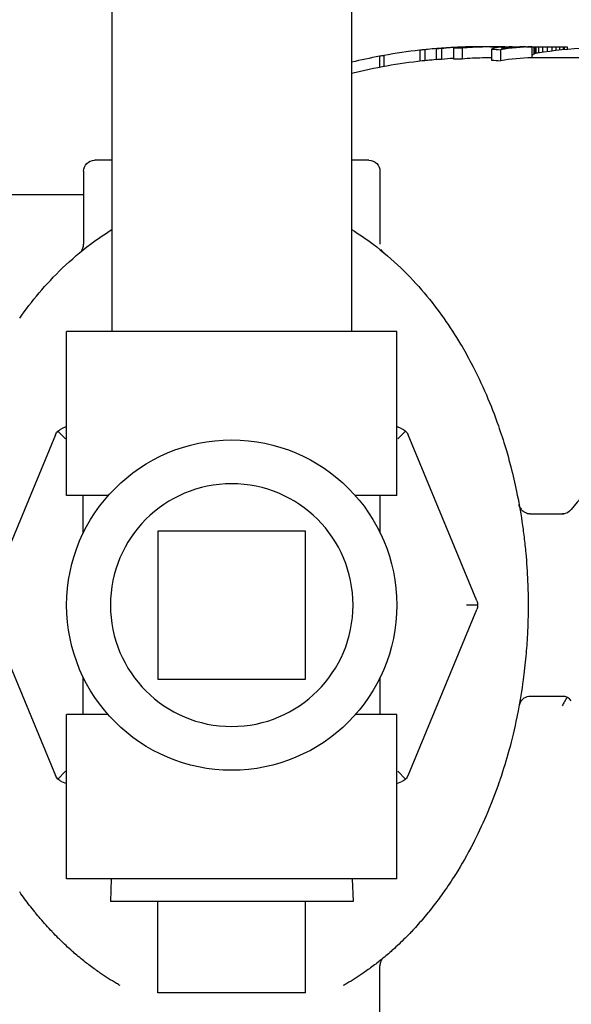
# Model space of a CAD drawing. Extents: x 0 to 796, y 0 to 496.
# Tile 88 of 242: x 124.84 to 127.87, y 370.94 to 376.34. Entities that reach past the tile are written whole.
import ezdxf

# ---------------------------------------------------------------- set-up
doc = ezdxf.new("R2010")
doc.units = 0
doc.header["$LTSCALE"] = 12
doc.header["$MEASUREMENT"] = 0
doc.header["$PDMODE"] = 1
doc.layers.get('Defpoints').update_dxf_attribs({"linetype": 'CONTINUOUS'})
for name, color, linetype in [('D', 2, 'CONTINUOUS'), ('Q', 4, 'CONTINUOUS'), ('X', 1, 'CONTINUOUS')]:
    doc.layers.add(name, color=color, linetype=linetype)
doc.styles.get("Standard").update_dxf_attribs({"font": 'SIMPLEX.SHX', "width": 0.875})
doc.dimstyles.get("Standard").update_dxf_attribs({"dimscale": 28, "dimtxt": 0.125, "dimasz": 0.125, "dimexe": 0.04375, "dimexo": 0.0625, "dimgap": 0.04375, "dimtad": 0, "dimtih": 1, "dimtoh": 1, "dimdec": 4, "dimzin": 12, "dimdsep": 46, "dimlunit": 5, "dimtxsty": 'Standard', "dimcen": 0, "dimclrd": 256, "dimclre": 256, "dimclrt": 256, "dimadec": 1, "dimazin": 3, "dimtfac": 0.875, "dimtdec": 4, "dimtofl": 0, "dimtmove": 0, "dimatfit": 2, "dimfxl": 1, "dimtolj": 1, "dimtzin": 12, "dimlwd": 13, "dimlwe": 13, "dimarcsym": 0})

# ---------------------------------------------------------------- blocks, each defined once
blk = doc.blocks.new('*D110')
at = {"layer": 'D', "lineweight": 13, "transparency": 16777216}
for p, q in [((128.3408, 478.4498), (197.6044, 478.4498)), ((196.3794, 474.9498), (196.3794, 426.8946)), ((196.3794, 372.8894), (196.3794, 420.9446)), ((127.7548, 369.3894), (197.6044, 369.3894))]:
    blk.add_line(p, q, dxfattribs=at)
at = {"layer": 'D', "transparency": 16777216}
for points in [[(195.7961, 474.9498), (196.9627, 474.9498), (196.3794, 478.4498)], [(195.7961, 372.8894), (196.9627, 372.8894), (196.3794, 369.3894)]]:
    blk.add_solid(points, dxfattribs=at)
at = {"layer": 'Defpoints', "color": 0, "transparency": 16777216}
for p in [(126.5908, 478.4498), (126.0048, 369.3894), (196.3794, 369.3894)]:
    blk.add_point(p, dxfattribs=at)
at = {"layer": 'D', "transparency": 16777216, "insert": (196.3794, 423.9196), "char_height": 3.5, "attachment_point": 5}
blk.add_mtext('\\A1;109{}{\\C2;%%p1}', dxfattribs=at)
blk = doc.blocks.new('*D112')
at = {"layer": 'D', "lineweight": 13, "transparency": 16777216}
for p, q in [((170.0247, 416.5959), (170.0247, 343.4783)), ((55.5879, 410.7993), (55.5879, 343.4783)), ((59.0879, 344.7033), (104.2531, 344.7033)), ((166.5247, 344.7033), (121.3594, 344.7033))]:
    blk.add_line(p, q, dxfattribs=at)
at = {"layer": 'D', "transparency": 16777216}
for points in [[(59.0879, 345.2866), (59.0879, 344.1199), (55.5879, 344.7033)], [(166.5247, 345.2866), (166.5247, 344.1199), (170.0247, 344.7033)]]:
    blk.add_solid(points, dxfattribs=at)
at = {"layer": 'Defpoints', "color": 0, "transparency": 16777216}
for p in [(170.0247, 418.3459), (55.5879, 412.5493), (170.0247, 344.7033)]:
    blk.add_point(p, dxfattribs=at)
at = {"layer": 'D', "transparency": 16777216, "insert": (112.8063, 344.7033), "char_height": 3.5, "attachment_point": 5}
blk.add_mtext('\\A1;114{\\H0.875x;\\S1/2;}{}{\\C2;%%p1}', dxfattribs=at)
blk = doc.blocks.new('*D113')
at = {"layer": 'D', "lineweight": 13, "transparency": 16777216}
for p, q in [((87.5048, 421.9534), (87.5048, 356.4648)), ((164.5048, 421.9534), (164.5048, 356.4648)), ((91.0048, 357.6898), (122.3006, 357.6898)), ((161.0048, 357.6898), (129.709, 357.6898))]:
    blk.add_line(p, q, dxfattribs=at)
at = {"layer": 'D', "transparency": 16777216}
for points in [[(91.0048, 358.2731), (91.0048, 357.1065), (87.5048, 357.6898)], [(161.0048, 358.2731), (161.0048, 357.1065), (164.5048, 357.6898)]]:
    blk.add_solid(points, dxfattribs=at)
at = {"layer": 'Defpoints', "color": 0, "transparency": 16777216}
for p in [(87.5048, 423.7034), (164.5048, 423.7034), (87.5048, 357.6898)]:
    blk.add_point(p, dxfattribs=at)
at = {"layer": 'D', "transparency": 16777216, "insert": (126.0048, 357.6898), "char_height": 3.5, "attachment_point": 5}
blk.add_mtext('\\A1;77', dxfattribs=at)
blk = doc.blocks.new('*D115')
at = {"layer": 'D', "lineweight": 13, "transparency": 16777216}
for p, q in [((167.7802, 423.7034), (182.0653, 423.7034)), ((180.8403, 420.2034), (180.8403, 401.3443)), ((180.8403, 372.8894), (180.8403, 391.7485)), ((127.7548, 369.3894), (182.0653, 369.3894))]:
    blk.add_line(p, q, dxfattribs=at)
at = {"layer": 'D', "transparency": 16777216}
for points in [[(180.257, 420.2034), (181.4236, 420.2034), (180.8403, 423.7034)], [(180.257, 372.8894), (181.4236, 372.8894), (180.8403, 369.3894)]]:
    blk.add_solid(points, dxfattribs=at)
at = {"layer": 'Defpoints', "color": 0, "transparency": 16777216}
for p in [(166.0302, 423.7034), (126.0048, 369.3894), (180.8403, 369.3894)]:
    blk.add_point(p, dxfattribs=at)
at = {"layer": 'D', "transparency": 16777216, "insert": (180.8403, 396.5464), "char_height": 3.5, "attachment_point": 5}
blk.add_mtext('\\A1;54{\\H0.875x;\\S1/2;}', dxfattribs=at)

msp = doc.modelspace()

# ---------------------------------------------------------------- linework, layer by layer
at = {"layer": 'Q', "extrusion": (-2.44929e-16, -1, -2.22045e-16)}
for p, q in [((125.34729, 376.6139), (125.34729, 374.63166)), ((126.66229, 376.6139), (126.66229, 374.63166)), ((126.90979, 374.63166), (125.09979, 374.63166)), ((125.09979, 373.73166), (125.09979, 374.63166)), ((126.90979, 373.73166), (126.90979, 374.63166)), ((125.32727, 373.73166), (125.09979, 373.73166)), ((125.19029, 373.52614), (125.19029, 373.73166)), ((126.90979, 373.73166), (126.6823, 373.73166)), ((126.81929, 373.52614), (126.81929, 373.73166)), ((126.40979, 373.53666), (125.59979, 373.53666)), ((125.59979, 373.53666), (125.59979, 372.72666)), ((126.40979, 372.72666), (126.40979, 373.53666)), ((125.19029, 372.53166), (125.19029, 372.73718)), ((125.59979, 372.72666), (126.40979, 372.72666)), ((126.81929, 372.53166), (126.81929, 372.73718)), ((125.32727, 372.53166), (125.09979, 372.53166)), ((125.09979, 371.63166), (125.09979, 372.53166)), ((126.90979, 372.53166), (126.6823, 372.53166)), ((126.90979, 371.63166), (126.90979, 372.53166)), ((126.90979, 371.63166), (125.09979, 371.63166)), ((125.34365, 371.63166), (125.33975, 371.50666)), ((126.66592, 371.63166), (126.66982, 371.50666)), ((126.66982, 371.50666), (125.33975, 371.50666)), ((125.59979, 371.00666), (125.59979, 371.50666)), ((126.40979, 371.00666), (126.40979, 371.50666)), ((126.40979, 371.00666), (125.59979, 371.00666))]:
    msp.add_line(p, q, dxfattribs=at)
at = {"layer": 'Q'}
msp.add_circle((126.00479, 373.13166), 0.905, dxfattribs=at)
at = {"layer": 'Q', "extrusion": (5.43852e-32, 2.22045e-16, -1)}
msp.add_circle((-126.00479, 373.13166), 0.66504, dxfattribs=at)
at = {"layer": 'X', "extrusion": (-2.44929e-16, -1, -2.22045e-16)}
for p, q in [((127.03608, 376.1723), (127.03608, 376.11191)), ((127.06323, 376.17521), (127.06323, 376.11488)), ((127.12554, 376.18037), (127.12554, 376.12015)), ((127.15516, 376.18206), (127.15516, 376.12186)), ((127.22, 376.18385), (127.22, 376.1237)), ((127.26837, 376.18426), (127.26837, 376.12411)), ((127.42413, 376.19166), (127.37979, 376.19166)), ((127.42413, 376.19166), (127.4479, 376.19166)), ((127.42413, 376.19166), (127.42413, 376.19161)), ((127.42961, 376.17802), (127.42961, 376.11774)), ((127.4479, 376.19166), (127.5403, 376.19166)), ((127.47799, 376.17479), (127.47799, 376.11445)), ((127.54237, 376.19166), (127.5403, 376.19166)), ((127.54237, 376.19166), (127.60895, 376.19166)), ((127.54237, 376.19166), (127.54237, 376.18777)), ((127.60895, 376.19166), (127.60895, 376.19118)), ((127.64987, 376.19101), (127.64987, 376.131)), ((127.65062, 376.19166), (127.66104, 376.19166)), ((127.65062, 376.19166), (127.65062, 376.14547)), ((127.66104, 376.19166), (127.66624, 376.19166)), ((127.66104, 376.19166), (127.66104, 376.1524)), ((127.66624, 376.19166), (127.67145, 376.19166)), ((127.66624, 376.19166), (127.66624, 376.15479)), ((127.67145, 376.19166), (127.68708, 376.19166)), ((127.67145, 376.19166), (127.67145, 376.1566)), ((127.68708, 376.19166), (127.70791, 376.19166)), ((127.68708, 376.19166), (127.68708, 376.15947)), ((127.70791, 376.19166), (127.73395, 376.19166)), ((127.70791, 376.19166), (127.70791, 376.16244)), ((127.73395, 376.19166), (127.75999, 376.19166)), ((127.73395, 376.19166), (127.73395, 376.16595)), ((127.75999, 376.19166), (127.78083, 376.19166)), ((127.75999, 376.19166), (127.75999, 376.16923)), ((127.78083, 376.19166), (127.80166, 376.19166)), ((127.78083, 376.19166), (127.78083, 376.1717)), ((127.80166, 376.19166), (127.82249, 376.19166)), ((127.80166, 376.19166), (127.80166, 376.17402)), ((127.82249, 376.19166), (127.8277, 376.19166)), ((127.82249, 376.19166), (127.82249, 376.17619)), ((127.8277, 376.19166), (127.8277, 376.17671)), ((127.84333, 376.19163), (127.84333, 376.17822)), ((126.81509, 376.13911), (126.81509, 376.07803)), ((126.83806, 376.14333), (126.83806, 376.08234)), ((127.64987, 376.13166), (127.94594, 376.13166)), ((125.34729, 375.56916), (125.25229, 375.56916)), ((126.75728, 375.56916), (126.66229, 375.56916)), ((125.19229, 375.50916), (125.19229, 375.10874)), ((126.81729, 375.50916), (126.81729, 375.10874)), ((124.47104, 375.38166), (125.19229, 375.38166)), ((125.05172, 374.08473), (125.094, 374.04245)), ((125.09979, 374.10979), (125.07199, 374.09828)), ((126.93758, 374.09828), (126.90979, 374.10979)), ((126.95785, 374.08473), (126.91557, 374.04245)), ((125.03817, 374.06445), (124.6617, 373.15558)), ((127.34787, 373.15558), (126.9714, 374.06445)), ((127.64174, 373.63166), (127.81854, 373.63166)), ((124.6617, 373.10774), (125.03817, 372.19887)), ((126.9714, 372.19887), (127.34787, 373.10774)), ((127.35263, 373.13166), (127.29283, 373.13166)), ((127.81854, 372.63166), (127.64174, 372.63166)), ((125.05172, 372.17859), (125.094, 372.22087)), ((126.95785, 372.17859), (126.91557, 372.22087)), ((125.07199, 372.16504), (125.09979, 372.15353)), ((126.90979, 372.15353), (126.93758, 372.16504)), ((126.81729, 370.75416), (126.81729, 371.15458))]:
    msp.add_line(p, q, dxfattribs=at)
at = {"layer": 'X'}
for centre, radius, start, end in [((127.37979, 373.13166), 3.06, 96.44922, 100.19711), ((127.37979, 373.13166), 3.06, 95.66718, 96.19902), ((127.37979, 373.13166), 3.06, 92.77448, 93.72524), ((127.37979, 373.13166), 3.06, 90.26158, 91.1335), ((127.37979, 373.13166), 3.06, 100.63431, 103.5608), ((127.37979, 373.13166), 3, 94.86147, 95.7809), ((127.37979, 373.13166), 3, 96.3235, 103.83736), ((125.13229, 375.10874), 0.06, 324.79675, 330.77444), ((128.56729, 373.13166), 0.875, 39.28255, 143.20666), ((127.81854, 372.57166), 0.06, 36.79334, 90), ((126.87728, 371.15458), 0.06, 144.79674, 150.77443)]:
    msp.add_arc(centre, radius, start, end, dxfattribs=at)
at = {"layer": 'X', "extrusion": (5.43852e-32, 2.22045e-16, -1)}
for centre, radius, start, end in [((-128.12979, 373.13166), 3.06, 81.5719, 91.65419), ((-127.81654, 363.95175), 12.23991, 90.05224, 90.125382), ((-125.25229, 375.50916), 0.06, 0, 90.00031), ((-126.75729, 375.50916), 0.06, 89.99969, 180), ((-126.87728, 375.10875), 0.06, 326.18323, 331.231), ((-127.81854, 373.69166), 0.06, 216.79334, 270)]:
    msp.add_arc(centre, radius, start, end, dxfattribs=at)
at = {"layer": 'X'}
for centre, major_axis, ratio, start_param, end_param in [((127.21161, 373.13166), (0, 3.05091), 0.7007308, 0.069459, 0.0759652), ((127.23141, 373.13166), (0, 3.05267), 0.7134258, 0.0706787, 0.0772995), ((127.38056, 373.1198), (-0.19931, 3.06541), 0.9980629, 0.0000903, 0.0339179), ((127.2417, 373.13166), (0, 3.0525), 0.7643722, 0.0370987, 0.0498054), ((127.29324, 373.13166), (0, 3.0579), 0.6447752, 0.0312367, 0.0700899), ((127.26192, 373.13166), (0, 3.05261), 0.8322135, -0.0025384, 0.0165035), ((127.37972, 368.83679), (0.00005, 7.35487), 0.6447751, 0.0127616, 0.0312356), ((127.42647, 373.13166), (0, 3.05902), 0.7980896, 0.0191245, 0.0648038), ((127.37011, 373.13166), (0, 3.05998), 0.5544553, 0.0025314, 0.0479315), ((127.37979, 366.23795), (0, 9.95371), 0.5544553, 0, 0.0025314), ((127.4479, 367.33441), (0, 8.85725), 0.8090437, -0.0000002, 0.0095052), ((127.50838, 367.76566), (-0.00002, 8.426), 0.7980896, 0.0008575, 0.0191204), ((127.50371, 373.13166), (0, -3.06), 0.2567257, -3.1401638, -3.04713), ((127.69207, 373.12642), (-0.00056, 3.06524), 0.6656772, 0.0204072, 0.1048357), ((127.54031, 372.95998), (-0.00001, 3.23168), 0.2307928, -0.0000035, 0.0778245), ((127.64519, 373.13166), (0, -3.06), 0.6662416, -3.1280686, -3.0616126), ((127.36805, 367.75422), (0.00001, 8.43664), 0.5926444, 0.1062015, 0.1108217), ((127.2417, 373.13166), (0, 2.99235), 0.7643722, 0.0378448, 0.0508074), ((127.29324, 373.13166), (0, 2.99786), 0.6447752, 0.0379016, 0.0714961), ((127.26192, 373.13166), (0, 2.99246), 0.8322135, -0.0025894, 0.0168352), ((127.42647, 373.13166), (0, 2.999), 0.7980896, 0.0195072, 0.0661026), ((127.50838, 367.87098), (-0.00003, 8.26068), 0.7980896, 0.0119438, 0.0195029), ((127.69208, 373.12632), (-0.00058, 3.00534), 0.6656546, 0.0208097, 0.1069317), ((127.21161, 373.13166), (0, 2.99072), 0.7007308, 0.0708591, 0.0774969), ((127.23141, 373.13166), (0, 2.99252), 0.7134258, 0.0721017, 0.0788563), ((127.81853, 373.69166), (-0.00001, -0.06), 0.9957391, 0.0001443, 0.1505483)]:
    msp.add_ellipse(centre, major_axis=major_axis, ratio=ratio, start_param=start_param, end_param=end_param, dxfattribs=at)
at = {"layer": 'X', "extrusion": (5.43852e-32, 2.22045e-16, -1)}
for centre, major_axis, ratio, start_param, end_param in [((127.26363, 373.13166), (0, 3.05622), 0.6447752, -0.0701285, -0.0419563), ((127.33786, 373.13166), (0, 3.05959), 0.5544553, -0.0695329, -0.01097), ((127.40331, 373.13166), (0, 3.05974), 0.8090437, -0.0462688, -0.0095053), ((127.55552, 366.24092), (0, 9.95074), 0.8322135, 0.0074987, 0.0113931)]:
    msp.add_ellipse(centre, major_axis=major_axis, ratio=ratio, start_param=start_param, end_param=end_param, dxfattribs=at)
at = {"layer": 'X', "extrusion": (5.4385e-32, 2.22045e-16, -1)}
msp.add_ellipse((126.99953, 366.34023), major_axis=(0.00002, 9.85136), ratio=0.8322136, start_param=0.0524803, end_param=0.0583896, dxfattribs=at)
at = {"layer": 'X', "extrusion": (5.43853e-32, 2.22045e-16, -1)}
msp.add_ellipse((126.99966, 366.47744), major_axis=(0.00003, 9.65414), ratio=0.8322136, start_param=0.0535375, end_param=0.0595678, dxfattribs=at)
at = {"layer": 'X', "extrusion": (6.16298e-32, 2.22045e-16, -1)}
msp.add_ellipse((125.23776, 371.07414), major_axis=(0.03435, 0.0492), ratio=0.0002063, start_param=-0.0000001, end_param=0.0009894, dxfattribs=at)
at = {"layer": 'X'}
for points in [[(127.04936, 376.17377), (127.04493, 376.17329), (127.0405, 376.1728), (127.03608, 376.1723)], [(125.03817, 374.06445), (125.04111, 374.07155), (125.04567, 374.07867), (125.05172, 374.08473)], [(125.05172, 374.08473), (125.05777, 374.09078), (125.06489, 374.09533), (125.07199, 374.09828)], [(126.93758, 374.09828), (126.94468, 374.09533), (126.9518, 374.09078), (126.95785, 374.08473)], [(126.95785, 374.08473), (126.9639, 374.07867), (126.96846, 374.07155), (126.9714, 374.06445)], [(127.58807, 373.66213), (127.59145, 373.65646), (127.5958, 373.65128), (127.60078, 373.64695)], [(127.62421, 373.63417), (127.62704, 373.63334), (127.62993, 373.63271), (127.63285, 373.6323)], [(127.64174, 373.63166), (127.63877, 373.63166), (127.63579, 373.63187), (127.63285, 373.6323)], [(127.81853, 373.63167), (127.81853, 373.63166), (127.81853, 373.63166), (127.81853, 373.63166)], [(127.34787, 373.15558), (127.35081, 373.14848), (127.35262, 373.14022), (127.35263, 373.13166)], [(127.35263, 373.13166), (127.35262, 373.1231), (127.35081, 373.11485), (127.34787, 373.10774)], [(125.05172, 372.17859), (125.04567, 372.18465), (125.04111, 372.19177), (125.03817, 372.19887)], [(126.9714, 372.19887), (126.96846, 372.19177), (126.9639, 372.18465), (126.95785, 372.17859)], [(125.07199, 372.16504), (125.06489, 372.16799), (125.05777, 372.17254), (125.05172, 372.17859)], [(126.95785, 372.17859), (126.9518, 372.17254), (126.94468, 372.16799), (126.93758, 372.16504)]]:
    msp.add_open_spline(points, degree=3, dxfattribs=at)
for points, knots in [([(127.64987, 376.14483), (127.65024, 376.14515), (127.65061, 376.14547), (127.65575, 376.14969), (127.66121, 376.15286), (127.66781, 376.1554), (127.66868, 376.15571), (127.67218, 376.15687), (127.67488, 376.15756), (127.67791, 376.1581), (127.67822, 376.15815), (127.67875, 376.15824), (127.67898, 376.15827), (127.67922, 376.15831), (127.67922, 376.15831), (127.67923, 376.15831), (127.67924, 376.15831), (127.67924, 376.15831)], [0.017325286, 0.017325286, 0.017325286, 0.017325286, 0.018795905, 0.018795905, 0.037265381, 0.037265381, 0.040027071, 0.040027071, 0.048331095, 0.048331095, 0.049262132, 0.049262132, 0.0499604, 0.0499604, 0.049976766, 0.049976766, 0.049987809, 0.049987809, 0.049987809, 0.049987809]), ([(127.67924, 376.15831), (127.67924, 376.15831), (127.67925, 376.15831), (127.67926, 376.15831), (127.67926, 376.15831), (127.67929, 376.15832), (127.67932, 376.15832), (127.67961, 376.15837), (127.6805, 376.1585), (127.68129, 376.15861)], [0, 0, 0, 0, 0.0001654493, 0.0001654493, 0.0003303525, 0.0003303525, 0.0006527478, 0.0006527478, 0.0030333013, 0.0030333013, 0.0030333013, 0.0030333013]), ([(124.84222, 374.70371), (124.87424, 374.7491), (124.9457, 374.84253), (125.07318, 374.98045), (125.21439, 375.10164), (125.30739, 375.16487), (125.34729, 375.18928)], [0, 0, 0, 0, 0.25, 0.5, 0.75, 0.93046899, 0.93046899, 0.93046899, 0.93046899]), ([(126.66229, 375.18928), (126.70221, 375.16485), (126.79526, 375.10158), (126.93649, 374.98035), (127.06389, 374.8425), (127.13534, 374.74909), (127.16735, 374.70371)], [0.06948685, 0.06948685, 0.06948685, 0.06948685, 0.25, 0.5, 0.75, 1, 1, 1, 1]), ([(125.18465, 375.07945), (125.18782, 375.08511), (125.19008, 375.09138), (125.19194, 375.10137), (125.19229, 375.10507), (125.19229, 375.10874)], [0, 0, 0, 0, 0.019466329, 0.019466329, 0.030502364, 0.030502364, 0.030502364, 0.030502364]), ([(126.82744, 375.07535), (126.82922, 375.07269), (126.83123, 375.07015), (126.83451, 375.06664), (126.83564, 375.06552), (126.83726, 375.06404), (126.83771, 375.06364), (126.83824, 375.06319), (126.83832, 375.06312), (126.83846, 375.063), (126.83851, 375.06296), (126.83861, 375.06287), (126.83866, 375.06283), (126.83873, 375.06277), (126.83876, 375.06274), (126.83888, 375.06264), (126.83891, 375.06263), (126.83895, 375.06259), (126.83896, 375.06258), (126.83899, 375.06256), (126.83899, 375.06255), (126.83899, 375.06255)], [0, 0, 0, 0, 0.009631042, 0.009631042, 0.014411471, 0.014411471, 0.016204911, 0.016204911, 0.016535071, 0.016535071, 0.016776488, 0.016776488, 0.017019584, 0.017019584, 0.01726189, 0.01726189, 0.018242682, 0.018242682, 0.019241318, 0.019241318, 0.022208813, 0.022208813, 0.022208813, 0.022208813]), ([(127.16735, 374.70371), (127.19983, 374.65766), (127.23068, 374.60999), (127.27982, 374.52723), (127.29898, 374.493), (127.34708, 374.40175), (127.37486, 374.34358), (127.42429, 374.22873), (127.44626, 374.17238), (127.48078, 374.07392), (127.49417, 374.03267), (127.51669, 373.95716), (127.52614, 373.92322), (127.54638, 373.84479), (127.55683, 373.79996), (127.5775, 373.70058), (127.58736, 373.64569), (127.60002, 373.56134), (127.60387, 373.53294), (127.61087, 373.47523), (127.614, 373.4459), (127.62139, 373.36571), (127.62489, 373.31407), (127.62885, 373.21883), (127.62979, 373.1757), (127.62979, 373.13166)], [0, 0, 0, 0, 0.11579686, 0.11579686, 0.19452483, 0.19452483, 0.32132906, 0.32132906, 0.43680392, 0.43680392, 0.51733379, 0.51733379, 0.58128937, 0.58128937, 0.6628194, 0.6628194, 0.75830238, 0.75830238, 0.80589173, 0.80589173, 0.85378536, 0.85378536, 0.93507945, 0.93507945, 1, 1, 1, 1]), ([(127.58807, 373.66213), (127.58796, 373.66231), (127.58786, 373.66249), (127.58775, 373.66267), (127.58418, 373.66879), (127.58166, 373.67554), (127.58034, 373.6825)], [0.7428748, 0.7428748, 0.7428748, 0.7428748, 0.74999999, 0.74999999, 0.74999999, 0.99490327, 0.99490327, 0.99490327, 0.99490327]), ([(127.62421, 373.63417), (127.62294, 373.63454), (127.62169, 373.63495), (127.62045, 373.6354), (127.61534, 373.63725), (127.61048, 373.63977), (127.60602, 373.64287), (127.60454, 373.64391), (127.6031, 373.645), (127.60171, 373.64616), (127.6014, 373.64642), (127.60109, 373.64668), (127.60078, 373.64695)], [0.20449029, 0.20449029, 0.20449029, 0.20449029, 0.25, 0.25, 0.25, 0.43755822, 0.43755822, 0.43755822, 0.49999999, 0.49999999, 0.49999999, 0.51396963, 0.51396963, 0.51396963, 0.51396963]), ([(127.62979, 373.13166), (127.62979, 373.07656), (127.62833, 373.02288), (127.62351, 372.92996), (127.62065, 372.89019), (127.61313, 372.80732), (127.60829, 372.7644), (127.59492, 372.66429), (127.58566, 372.60779), (127.57281, 372.54098), (127.57051, 372.52938), (127.55534, 372.45534), (127.5408, 372.39459), (127.51001, 372.28192), (127.49406, 372.2297), (127.47504, 372.17339), (127.47322, 372.16805), (127.44939, 372.0989), (127.42543, 372.03706), (127.37661, 371.92398), (127.35215, 371.87232), (127.29662, 371.76491), (127.2651, 371.70959), (127.21096, 371.62328), (127.18954, 371.59107), (127.16735, 371.55961)], [0, 0, 0, 0, 0.08122815, 0.08122815, 0.14407805, 0.14407805, 0.2145628, 0.2145628, 0.31150975, 0.31150975, 0.33202286, 0.33202286, 0.4430496, 0.4430496, 0.54352406, 0.54352406, 0.55407633, 0.55407633, 0.68057173, 0.68057173, 0.79285828, 0.79285828, 0.92090075, 0.92090075, 0.99999998, 0.99999998, 0.99999998, 0.99999998]), ([(127.60133, 372.61684), (127.59726, 372.61339), (127.59364, 372.60942), (127.59057, 372.60505), (127.58968, 372.60378), (127.58884, 372.60247), (127.58804, 372.60114)], [0.50575683, 0.50575683, 0.50575683, 0.50575683, 0.68982897, 0.68982897, 0.68982897, 0.74352826, 0.74352826, 0.74352826, 0.74352826]), ([(127.62036, 372.62789), (127.61402, 372.62558), (127.60799, 372.62219), (127.60225, 372.61761), (127.60178, 372.61723), (127.60133, 372.61684)], [0, 0, 0, 0, 0.020232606, 0.020232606, 0.02203719, 0.02203719, 0.02203719, 0.02203719]), ([(127.64174, 372.63166), (127.63622, 372.63166), (127.6307, 372.63093), (127.62538, 372.62948), (127.62372, 372.62903), (127.62207, 372.62851), (127.62045, 372.62792), (127.62042, 372.62791), (127.62039, 372.6279), (127.62036, 372.62789)], [0, 0, 0, 0, 0.19048789, 0.19048789, 0.19048789, 0.25, 0.25, 0.25, 0.25111027, 0.25111027, 0.25111027, 0.25111027]), ([(127.8437, 372.62613), (127.84204, 372.62384), (127.84004, 372.62084), (127.83775, 372.61716), (127.83742, 372.61665), (127.83709, 372.61611), (127.83676, 372.61557), (127.83404, 372.61117), (127.83095, 372.60588), (127.82766, 372.59998), (127.82436, 372.59408), (127.82086, 372.58756), (127.81729, 372.58064)], [0, 0, 0, 0, 0.29212027, 0.29212027, 0.29212027, 0.33333333, 0.33333333, 0.33333333, 0.66666667, 0.66666667, 0.66666667, 1, 1, 1, 1]), ([(127.58804, 372.60114), (127.58458, 372.59533), (127.58204, 372.58886), (127.58054, 372.58185), (127.58046, 372.58145), (127.58037, 372.58097), (127.58035, 372.5809), (127.58033, 372.58081), (127.58033, 372.58079), (127.58033, 372.58077)], [0, 0, 0, 0, 0.020290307, 0.020290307, 0.021517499, 0.021517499, 0.021747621, 0.021747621, 0.021797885, 0.021797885, 0.021797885, 0.021797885]), ([(125.39373, 371.04661), (125.38677, 371.05052), (125.37985, 371.0545), (125.37297, 371.05853), (125.34266, 371.07629), (125.31314, 371.09512), (125.28428, 371.11492), (125.27514, 371.12119), (125.26607, 371.12756), (125.25706, 371.13403), (125.23827, 371.14752), (125.21976, 371.16144), (125.20165, 371.17569), (125.1811, 371.19186), (125.16105, 371.20846), (125.14165, 371.22529), (125.13822, 371.22827), (125.13481, 371.23125), (125.13142, 371.23424), (125.10746, 371.25537), (125.08455, 371.27681), (125.06254, 371.29851), (125.05963, 371.30137), (125.05674, 371.30424), (125.05387, 371.30712), (125.04267, 371.31831), (125.0317, 371.32957), (125.02096, 371.34089), (125.02052, 371.34136), (125.02008, 371.34182), (125.01964, 371.34228), (124.99724, 371.36594), (124.97579, 371.38985), (124.95534, 371.41381), (124.94629, 371.42441), (124.93744, 371.43502), (124.92877, 371.44563), (124.9274, 371.44731), (124.92603, 371.44899), (124.92467, 371.45066), (124.90525, 371.47459), (124.88683, 371.49846), (124.86937, 371.52207), (124.86005, 371.53467), (124.85101, 371.5472), (124.84224, 371.55963)], [0.00000003, 0.00000003, 0.00000003, 0.00000003, 0.02940445, 0.02940445, 0.02940445, 0.1589689, 0.1589689, 0.1589689, 0.2, 0.2, 0.2, 0.28563045, 0.28563045, 0.28563045, 0.38280853, 0.38280853, 0.38280853, 0.4, 0.4, 0.4, 0.52145868, 0.52145868, 0.52145868, 0.53750306, 0.53750306, 0.53750306, 0.6, 0.6, 0.6, 0.6025542, 0.6025542, 0.6025542, 0.73307853, 0.73307853, 0.73307853, 0.79084758, 0.79084758, 0.79084758, 0.8, 0.8, 0.8, 0.93041014, 0.93041014, 0.93041014, 1, 1, 1, 1]), ([(127.16733, 371.55963), (127.15091, 371.53636), (127.13354, 371.51274), (127.11519, 371.48895), (127.10538, 371.47623), (127.09528, 371.46345), (127.0849, 371.45066), (127.08352, 371.44896), (127.08214, 371.44727), (127.08075, 371.44557), (127.06117, 371.42161), (127.0406, 371.3976), (127.01905, 371.37375), (127.00944, 371.36312), (126.99963, 371.35252), (126.98963, 371.34197), (126.98929, 371.34161), (126.98895, 371.34125), (126.98861, 371.34089), (126.97783, 371.32953), (126.96682, 371.31823), (126.95558, 371.30699), (126.9338, 371.28523), (126.91112, 371.2637), (126.88742, 371.24248), (126.88435, 371.23973), (126.88125, 371.23698), (126.87814, 371.23423), (126.85898, 371.21733), (126.83914, 371.20062), (126.81877, 371.18431), (126.8151, 371.18137), (126.81141, 371.17844), (126.80771, 371.17553), (126.78966, 371.16133), (126.77122, 371.14746), (126.7525, 371.13402), (126.74336, 371.12746), (126.73416, 371.121), (126.72489, 371.11464), (126.69606, 371.09487), (126.66657, 371.07608), (126.63629, 371.05835), (126.62951, 371.05438), (126.6227, 371.05047), (126.61584, 371.04661)], [0, 0, 0, 0, 0.13029371, 0.13029371, 0.13029371, 0.2, 0.2, 0.2, 0.20925871, 0.20925871, 0.20925871, 0.3397973, 0.3397973, 0.3397973, 0.39801638, 0.39801638, 0.39801638, 0.4, 0.4, 0.4, 0.46271088, 0.46271088, 0.46271088, 0.58423074, 0.58423074, 0.58423074, 0.6, 0.6, 0.6, 0.69717608, 0.69717608, 0.69717608, 0.71468895, 0.71468895, 0.71468895, 0.8, 0.8, 0.8, 0.84161873, 0.84161873, 0.84161873, 0.97103667, 0.97103667, 0.97103667, 0.99999999, 0.99999999, 0.99999999, 0.99999999]), ([(126.82492, 371.18387), (126.82175, 371.17821), (126.81949, 371.17194), (126.81763, 371.16195), (126.81728, 371.15826), (126.81728, 371.15458)], [0, 0, 0, 0, 0.019466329, 0.019466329, 0.030502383, 0.030502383, 0.030502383, 0.030502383])]:
    msp.add_open_spline(points, degree=3, knots=knots, dxfattribs=at)

# ---------------------------------------------------------------- dimensions: what is measured, and where the dimension line sits
at = {"layer": 'D'}
dim = msp.add_linear_dim(base=(196.37939, 369.38942), p1=(126.59079, 478.44982), p2=(126.00479, 369.38942), angle=90, text='<>{}{\\C2;%%p1}', dimstyle='Standard', override={"dimdec": 3}, dxfattribs=at)
dim.commit()
dim.dimension.update_dxf_attribs({"geometry": '*D110', "text_midpoint": (196.37939, 423.91962)})
dim = msp.add_linear_dim(base=(87.50479, 357.68981), p1=(164.50479, 423.70338), p2=(87.50479, 423.70338), dimstyle='Standard', dxfattribs=at)
dim.commit()
dim.dimension.update_dxf_attribs({"geometry": '*D113', "text_midpoint": (126.00479, 357.68981)})
dim = msp.add_linear_dim(base=(180.84032, 369.38942), p1=(166.03019, 423.70338), p2=(126.00479, 369.38942), angle=90, dimstyle='Standard', override={"dimdec": 1}, dxfattribs=at)
dim.commit()
dim.dimension.update_dxf_attribs({"geometry": '*D115', "text_midpoint": (180.84032, 396.5464)})
dim = msp.add_linear_dim(base=(170.02466, 344.70327), p1=(55.58785, 412.54935), p2=(170.02466, 418.34591), text='<>{}{\\C2;%%p1}', dimstyle='Standard', override={"dimdec": 1}, dxfattribs=at)
dim.commit()
dim.dimension.update_dxf_attribs({"geometry": '*D112', "text_midpoint": (112.80625, 344.70327)})

doc.saveas('drawing.dxf')
